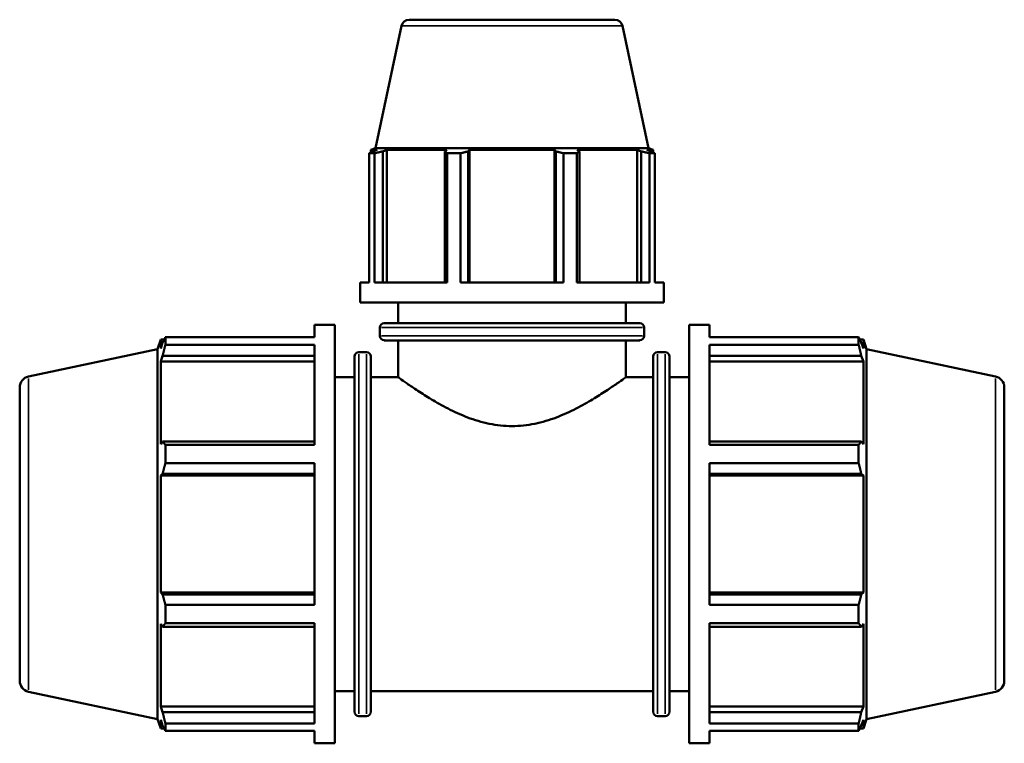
# Model space of a CAD drawing. Header units: inches. Extents: x 0.1 to 46.1, y -10.9 to 32.7.
# Tile 4 of 7: x 13.7 to 24.2, y 10 to 17.7. Entities that reach past the tile are written whole.
import ezdxf

# ---------------------------------------------------------------- set-up
doc = ezdxf.new("R2010")
doc.units = ezdxf.units.IN
doc.header["$MEASUREMENT"] = 0
doc.layers.add('Visible (ANSI)', color=7, linetype='Continuous', lineweight=50)
doc.layers.add('Visible Narrow (ANSI)', color=7, linetype='Continuous', lineweight=35)

msp = doc.modelspace()

# ---------------------------------------------------------------- linework, layer by layer
at = {"layer": 'Visible (ANSI)'}
for p, q in [((17.773, 17.62), (17.496, 16.318)), ((17.854, 17.686), (20.04, 17.686)), ((20.121, 17.62), (20.398, 16.318)), ((17.486, 16.265), (17.427, 16.265)), ((17.427, 14.893), (17.427, 16.265)), ((17.496, 16.318), (17.445, 16.302)), ((17.514, 16.302), (17.445, 16.302)), ((17.445, 16.274), (17.445, 16.302)), ((17.514, 16.302), (17.468, 16.286)), ((17.486, 16.265), (17.486, 14.893)), ((20.398, 16.318), (17.496, 16.318)), ((17.572, 16.286), (17.615, 16.302)), ((17.572, 14.893), (17.572, 16.286)), ((17.615, 14.893), (17.615, 16.302)), ((18.253, 16.302), (17.615, 16.302)), ((18.253, 16.302), (18.231, 16.286)), ((18.231, 16.286), (18.231, 14.893)), ((18.4, 16.265), (18.259, 16.265)), ((18.259, 14.893), (18.259, 16.265)), ((18.4, 16.265), (18.4, 14.893)), ((18.481, 16.286), (18.495, 16.302)), ((18.481, 14.893), (18.481, 16.286)), ((18.495, 14.893), (18.495, 16.302)), ((19.398, 16.302), (18.495, 16.302)), ((19.398, 14.893), (19.398, 16.302)), ((19.398, 16.302), (19.413, 16.286)), ((19.413, 16.286), (19.413, 14.893)), ((19.635, 16.265), (19.494, 16.265)), ((19.494, 14.893), (19.494, 16.265)), ((19.635, 16.265), (19.635, 14.893)), ((19.663, 16.286), (19.64, 16.302)), ((20.279, 16.302), (19.64, 16.302)), ((19.663, 14.893), (19.663, 16.286)), ((20.279, 14.893), (20.279, 16.302)), ((20.279, 16.302), (20.322, 16.286)), ((20.322, 16.286), (20.322, 14.893)), ((20.425, 16.286), (20.379, 16.302)), ((20.449, 16.302), (20.379, 16.302)), ((20.398, 16.318), (20.449, 16.302)), ((20.466, 16.265), (20.408, 16.265)), ((20.408, 14.893), (20.408, 16.265)), ((20.449, 16.274), (20.449, 16.302)), ((20.466, 16.265), (20.466, 14.893)), ((17.332, 14.677), (17.332, 14.893)), ((17.427, 14.893), (17.332, 14.893)), ((18.259, 14.893), (17.486, 14.893)), ((19.494, 14.893), (18.4, 14.893)), ((20.408, 14.893), (19.635, 14.893)), ((20.562, 14.893), (20.466, 14.893)), ((20.562, 14.677), (20.562, 14.893)), ((20.562, 14.677), (17.332, 14.677)), ((17.736, 14.459), (17.736, 14.677)), ((20.158, 14.459), (20.158, 14.677)), ((17.589, 14.459), (20.305, 14.459)), ((16.847, 14.31), (16.847, 14.441)), ((16.847, 14.441), (17.062, 14.441)), ((17.062, 9.991), (17.062, 14.441)), ((17.542, 14.324), (17.542, 14.411)), ((20.352, 14.324), (20.352, 14.411)), ((20.831, 9.991), (20.831, 14.441)), ((20.831, 14.441), (21.047, 14.441)), ((21.047, 14.31), (21.047, 14.441)), ((15.178, 14.184), (15.211, 14.285)), ((15.211, 14.285), (15.211, 14.189)), ((15.211, 14.285), (15.249, 14.285)), ((15.232, 14.253), (15.211, 14.189)), ((15.261, 14.31), (16.847, 14.31)), ((15.261, 14.229), (15.261, 14.31)), ((20.305, 14.276), (17.589, 14.276)), ((17.736, 13.885), (17.736, 14.276)), ((20.158, 13.885), (20.158, 14.276)), ((21.047, 14.31), (22.633, 14.31)), ((22.633, 14.229), (22.633, 14.31)), ((22.645, 14.285), (22.683, 14.285)), ((22.683, 14.189), (22.661, 14.253)), ((22.683, 14.189), (22.683, 14.285)), ((22.716, 14.184), (22.683, 14.285)), ((13.806, 13.892), (15.178, 14.184)), ((15.178, 10.248), (15.178, 14.184)), ((16.847, 14.229), (15.261, 14.229)), ((16.847, 13.164), (16.847, 14.229)), ((17.319, 14.152), (17.399, 14.152)), ((20.495, 14.152), (20.575, 14.152)), ((21.047, 13.164), (21.047, 14.229)), ((22.633, 14.229), (21.047, 14.229)), ((22.716, 10.248), (22.716, 14.184)), ((24.088, 13.892), (22.716, 14.184)), ((15.211, 14.051), (15.232, 14.111)), ((15.211, 14.051), (15.211, 13.171)), ((16.847, 14.051), (15.211, 14.051)), ((15.232, 14.111), (16.847, 14.111)), ((17.272, 10.328), (17.272, 14.104)), ((17.446, 14.104), (17.446, 10.328)), ((20.448, 10.328), (20.448, 14.104)), ((20.622, 14.104), (20.622, 10.328)), ((21.047, 14.111), (22.661, 14.111)), ((21.047, 14.051), (22.683, 14.051)), ((22.661, 14.111), (22.683, 14.051)), ((22.683, 13.171), (22.683, 14.051)), ((17.062, 13.885), (17.272, 13.885)), ((17.446, 13.885), (17.736, 13.885)), ((20.158, 13.885), (20.448, 13.885)), ((20.622, 13.885), (20.831, 13.885)), ((13.712, 13.776), (13.712, 10.655)), ((24.182, 13.776), (24.182, 10.655)), ((15.232, 13.202), (15.211, 13.171)), ((16.847, 13.202), (15.232, 13.202)), ((22.661, 13.202), (21.047, 13.202)), ((22.683, 13.171), (22.661, 13.202)), ((15.261, 13.164), (16.847, 13.164)), ((15.261, 12.969), (15.261, 13.164)), ((21.047, 13.164), (22.633, 13.164)), ((22.633, 12.969), (22.633, 13.164)), ((16.847, 12.969), (15.261, 12.969)), ((16.847, 11.463), (16.847, 12.969)), ((21.047, 11.463), (21.047, 12.969)), ((22.633, 12.969), (21.047, 12.969)), ((15.211, 12.838), (15.232, 12.858)), ((16.847, 12.838), (15.211, 12.838)), ((15.211, 12.838), (15.211, 11.594)), ((15.232, 12.858), (16.847, 12.858)), ((21.047, 12.858), (22.661, 12.858)), ((21.047, 12.838), (22.683, 12.838)), ((22.661, 12.858), (22.683, 12.838)), ((22.683, 11.594), (22.683, 12.838)), ((16.847, 11.594), (15.211, 11.594)), ((15.232, 11.574), (15.211, 11.594)), ((16.847, 11.574), (15.232, 11.574)), ((21.047, 11.594), (22.683, 11.594)), ((22.661, 11.574), (21.047, 11.574)), ((22.683, 11.594), (22.661, 11.574)), ((15.261, 11.463), (16.847, 11.463)), ((15.261, 11.268), (15.261, 11.463)), ((21.047, 11.463), (22.633, 11.463)), ((22.633, 11.268), (22.633, 11.463)), ((15.211, 11.261), (15.211, 10.381)), ((15.211, 11.261), (15.232, 11.23)), ((15.232, 11.23), (16.847, 11.23)), ((16.847, 11.268), (15.261, 11.268)), ((16.847, 10.203), (16.847, 11.268)), ((21.047, 10.203), (21.047, 11.268)), ((22.633, 11.268), (21.047, 11.268)), ((21.047, 11.23), (22.661, 11.23)), ((22.661, 11.23), (22.683, 11.261)), ((22.683, 10.381), (22.683, 11.261)), ((13.806, 10.54), (15.178, 10.248)), ((17.062, 10.547), (17.272, 10.547)), ((17.446, 10.547), (20.448, 10.547)), ((20.622, 10.547), (20.831, 10.547)), ((24.088, 10.54), (22.716, 10.248)), ((16.847, 10.381), (15.211, 10.381)), ((15.232, 10.321), (15.211, 10.381)), ((21.047, 10.381), (22.683, 10.381)), ((22.683, 10.381), (22.661, 10.321)), ((16.847, 10.321), (15.232, 10.321)), ((17.319, 10.28), (17.399, 10.28)), ((20.495, 10.28), (20.575, 10.28)), ((22.661, 10.321), (21.047, 10.321)), ((15.178, 10.248), (15.211, 10.147)), ((15.211, 10.242), (15.211, 10.147)), ((15.211, 10.242), (15.232, 10.179)), ((15.261, 10.203), (16.847, 10.203)), ((15.261, 10.122), (15.261, 10.203)), ((21.047, 10.203), (22.633, 10.203)), ((22.633, 10.122), (22.633, 10.203)), ((22.661, 10.179), (22.683, 10.242)), ((22.716, 10.248), (22.683, 10.147)), ((22.683, 10.147), (22.683, 10.242)), ((15.211, 10.147), (15.249, 10.147)), ((16.847, 10.122), (15.261, 10.122)), ((16.847, 9.991), (16.847, 10.122)), ((21.047, 9.991), (21.047, 10.122)), ((22.633, 10.122), (21.047, 10.122)), ((22.645, 10.147), (22.683, 10.147)), ((16.847, 9.991), (17.062, 9.991)), ((20.831, 9.991), (21.047, 9.991))]:
    msp.add_line(p, q, dxfattribs=at)
for centre, radius, start, end in [((17.854, 17.603), 0.0829, 90, 168), ((20.04, 17.603), 0.0829, 12, 90), ((17.589, 14.411), 0.0473, 90, 180), ((20.305, 14.411), 0.0473, 0, 90), ((17.589, 14.324), 0.0473, 180, 270), ((20.305, 14.324), 0.0473, 270, 0), ((17.319, 14.104), 0.0473, 90, 180), ((17.399, 14.104), 0.0473, 0, 90), ((20.495, 14.104), 0.0473, 90, 180), ((20.575, 14.104), 0.0473, 0, 90), ((13.83, 13.776), 0.118, 102, 180), ((24.064, 13.776), 0.118, 0, 78), ((13.83, 10.655), 0.118, 180, 258), ((24.064, 10.655), 0.118, 282, 0), ((17.319, 10.328), 0.0473, 180, 270), ((17.399, 10.328), 0.0473, 270, 0), ((20.495, 10.328), 0.0473, 180, 270), ((20.575, 10.328), 0.0473, 270, 0)]:
    msp.add_arc(centre, radius, start, end, dxfattribs=at)
for points, weights in [([(17.427, 16.265), (17.448, 16.276), (17.468, 16.286)], [1, 1.00111211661, 1.00140732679]), ([(17.572, 16.286), (17.53, 16.276), (17.486, 16.265)], [1.00140732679, 1.00111211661, 1]), ([(18.259, 16.265), (18.245, 16.276), (18.231, 16.286)], [1, 1.00111211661, 1.00140732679]), ([(18.481, 16.286), (18.441, 16.276), (18.4, 16.265)], [1.00140732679, 1.00111211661, 1]), ([(19.494, 16.265), (19.453, 16.276), (19.413, 16.286)], [1, 1.00111211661, 1.00140732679]), ([(19.663, 16.286), (19.649, 16.276), (19.635, 16.265)], [1.00140732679, 1.00111211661, 1]), ([(20.408, 16.265), (20.364, 16.276), (20.322, 16.286)], [1, 1.00111211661, 1.00140732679]), ([(20.425, 16.286), (20.446, 16.276), (20.466, 16.265)], [1.00140732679, 1.00111211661, 1]), ([(15.232, 14.253), (15.246, 14.281), (15.261, 14.31)], [1.00175780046, 1.00128728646, 1]), ([(22.633, 14.31), (22.648, 14.281), (22.661, 14.253)], [1, 1.00128728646, 1.00175780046]), ([(15.261, 14.229), (15.246, 14.169), (15.232, 14.111)], [1, 1.00128728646, 1.00175780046]), ([(22.661, 14.111), (22.648, 14.169), (22.633, 14.229)], [1.00175780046, 1.00128728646, 1]), ([(15.232, 13.202), (15.246, 13.183), (15.261, 13.164)], [1.00175780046, 1.00128728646, 1]), ([(22.633, 13.164), (22.648, 13.183), (22.661, 13.202)], [1, 1.00128728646, 1.00175780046]), ([(15.261, 12.969), (15.246, 12.913), (15.232, 12.858)], [1, 1.00128728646, 1.00175780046]), ([(22.661, 12.858), (22.648, 12.913), (22.633, 12.969)], [1.00175780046, 1.00128728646, 1]), ([(15.232, 11.574), (15.246, 11.519), (15.261, 11.463)], [1.00175780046, 1.00128728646, 1]), ([(22.633, 11.463), (22.648, 11.519), (22.661, 11.574)], [1, 1.00128728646, 1.00175780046]), ([(15.261, 11.268), (15.246, 11.249), (15.232, 11.23)], [1, 1.00128728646, 1.00175780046]), ([(22.661, 11.23), (22.648, 11.249), (22.633, 11.268)], [1.00175780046, 1.00128728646, 1]), ([(15.232, 10.321), (15.246, 10.263), (15.261, 10.203)], [1.00175780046, 1.00128728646, 1]), ([(22.633, 10.203), (22.648, 10.263), (22.661, 10.321)], [1, 1.00128728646, 1.00175780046]), ([(15.261, 10.122), (15.246, 10.151), (15.232, 10.179)], [1, 1.00128728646, 1.00175780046]), ([(22.661, 10.179), (22.648, 10.151), (22.633, 10.122)], [1.00175780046, 1.00128728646, 1])]:
    msp.add_rational_spline(points, weights, degree=2, dxfattribs=at)
for points, knots in [([(17.736, 13.885), (17.736, 13.885), (17.744, 13.879), (17.776, 13.856), (17.8, 13.838), (17.863, 13.795), (17.902, 13.768), (17.99, 13.71), (18.039, 13.679), (18.143, 13.617), (18.202, 13.583), (18.331, 13.517), (18.401, 13.485), (18.548, 13.429), (18.626, 13.405), (18.785, 13.373), (18.866, 13.364), (18.947, 13.364)], [14.641845, 14.641845, 14.641845, 14.641845, 15.246555, 15.246555, 15.851264, 15.851264, 16.455974, 16.455974, 17.060684, 17.060684, 17.676128, 17.676128, 18.291572, 18.291572, 18.907016, 18.907016, 19.52246, 19.52246, 19.52246, 19.52246]), ([(18.947, 13.364), (19.028, 13.364), (19.109, 13.373), (19.268, 13.405), (19.345, 13.429), (19.493, 13.485), (19.563, 13.517), (19.692, 13.583), (19.751, 13.617), (19.855, 13.679), (19.904, 13.71), (19.992, 13.768), (20.031, 13.795), (20.094, 13.838), (20.118, 13.856), (20.15, 13.879), (20.158, 13.885), (20.158, 13.885)], [0, 0, 0, 0, 0.615444, 0.615444, 1.230888, 1.230888, 1.846331, 1.846331, 2.461775, 2.461775, 3.066485, 3.066485, 3.671195, 3.671195, 4.275905, 4.275905, 4.880615, 4.880615, 4.880615, 4.880615])]:
    msp.add_open_spline(points, degree=3, knots=knots, dxfattribs=at)
at = {"layer": 'Visible Narrow (ANSI)'}
for p, q in [((20.107, 17.62), (17.787, 17.62)), ((20.335, 14.411), (17.559, 14.411)), ((17.559, 14.324), (20.335, 14.324)), ((17.319, 14.128), (17.319, 10.304)), ((17.399, 10.304), (17.399, 14.128)), ((20.495, 14.128), (20.495, 10.304)), ((20.575, 10.304), (20.575, 14.128)), ((13.806, 10.56), (13.806, 13.872)), ((24.088, 10.56), (24.088, 13.872))]:
    msp.add_line(p, q, dxfattribs=at)

doc.saveas('drawing.dxf')
